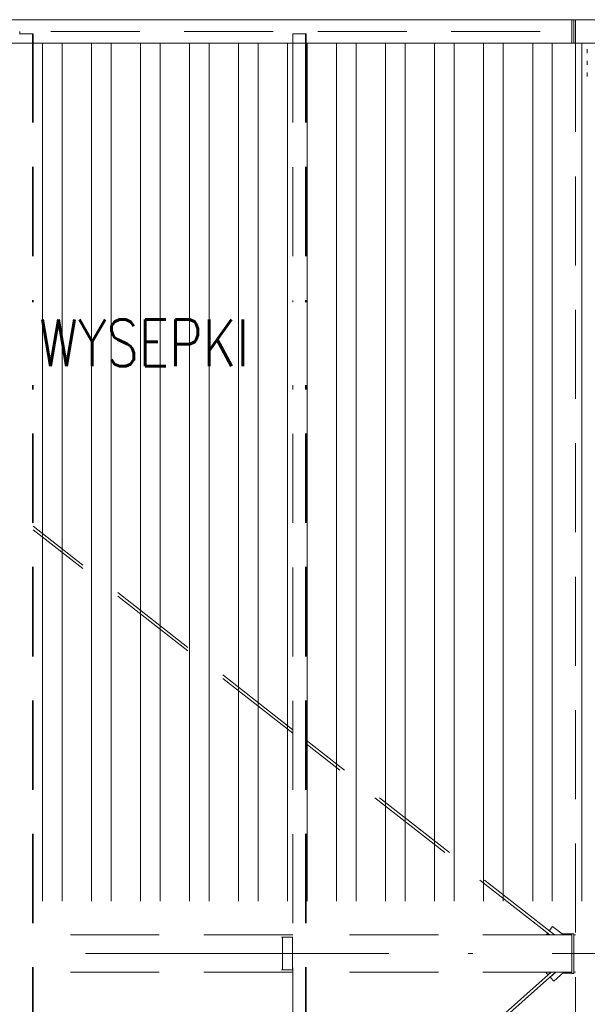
# Model space of a CAD drawing. Extents: x 256490 to 7565828, y -103950 to 5881792.
# Tile 6 of 99: x 273021 to 275452, y -93160 to -88943. Entities that reach past the tile are written whole.
import ezdxf

# ---------------------------------------------------------------- set-up
doc = ezdxf.new("R2010")
doc.units = 0
doc.header["$MEASUREMENT"] = 0
doc.set_wipeout_variables(frame=1)
doc.linetypes.add('DASHDOT', pattern=[20, 13, -3.4, 0.2, -3.4])
doc.linetypes.add('DASHED', pattern=[19.05, 12.7, -6.35])
for name, color, linetype, lineweight in [('BK_Beton', 140, 'Continuous', 15), ('BK_Kreskowanie', 215, 'Continuous', 5), ('BK_Opisy', 31, 'Continuous', 20), ('linii', 7, 'Continuous', 15), ('OSIE', 7, 'Continuous', 5)]:
    doc.layers.add(name, color=color, linetype=linetype, lineweight=lineweight)
doc.layers.add('tlo', color=7, linetype='Continuous', lineweight=9, true_color=0xb2b2b2)
doc.styles.add('styl1', font='simplex.shx', dxfattribs={"oblique": 5})

# ---------------------------------------------------------------- blocks, each defined once
blk = doc.blocks.new('FGDFGDGDFG')
at = {"layer": 'tlo', "linetype": 'DASHED', "ltscale": 30}
for p, q in [((232935.2, -119076.6), (241453.2, -119076.6)), ((241453.2, -119076.6), (241469.2, -119076.6)), ((241453.2, -119076.6), (241453.2, -119176.6)), ((241453.2, -119076.6), (241453.2, -119176.6)), ((241461.2, -119076.6), (241453.2, -119076.6)), ((241453.2, -119081.1), (241453.2, -119122.1)), ((241461.2, -119176.6), (241461.2, -119076.6)), ((241461.2, -119076.6), (241461.2, -119176.6)), ((241469.2, -119076.6), (241469.2, -119176.6)), ((241469.3, -119076.6), (241469.2, -119076.6)), ((241469.5, -119076.6), (241469.3, -119076.6)), ((241469.7, -119076.6), (241469.5, -119076.6)), ((241470.1, -119076.6), (241469.7, -119076.6)), ((241470.6, -119076.6), (241470.1, -119076.6)), ((241471.1, -119076.6), (241470.6, -119076.6)), ((241471.7, -119076.6), (241471.1, -119076.6)), ((241472.3, -119076.6), (241471.7, -119076.6)), ((241473.7, -119076.6), (241473, -119076.6)), ((241473.7, -119076.6), (241519.2, -119076.6)), ((232935.2, -119126.6), (241453.2, -119126.6)), ((239142.9, -119136.6), (239087.9, -119136.6)), ((239088.2, -119136.6), (239088.2, -119126.6)), ((239142.9, -127516.6), (239142.9, -119136.6)), ((239142.9, -119136.6), (239142.9, -119136.6)), ((239142.9, -119136.6), (239142.9, -119136.6)), ((239143.5, -119136.6), (239142.9, -119136.6)), ((239142.9, -119136.6), (239142.9, -127516.6)), ((239144, -119136.6), (239143.5, -119136.6)), ((239144.4, -119136.6), (239144, -119136.6)), ((239144.7, -119136.6), (239144.4, -119136.6)), ((239145, -119136.6), (239144.7, -119136.6)), ((239145.1, -119136.6), (239145, -119136.6)), ((239145.2, -119136.6), (239145.1, -119136.6)), ((239145.2, -127516.6), (239145.2, -119136.6)), ((239145.3, -119136.6), (239145.2, -119136.6)), ((239145.3, -119136.6), (239145.2, -119136.6)), ((239145.3, -119136.6), (239145.3, -127516.6)), ((240257.6, -119136.6), (240257.6, -127516.6)), ((240312.6, -119136.6), (240257.6, -119136.6)), ((240312.6, -127516.6), (240312.6, -119136.6)), ((240312.7, -119136.6), (240312.6, -119136.6)), ((240312.7, -119136.6), (240312.6, -119136.6)), ((240312.6, -119136.6), (240312.6, -127516.6)), ((240313.2, -119136.6), (240312.7, -119136.6)), ((240313.7, -119136.6), (240313.2, -119136.6)), ((240314.1, -119136.6), (240313.7, -119136.6)), ((240314.5, -119136.6), (240314.1, -119136.6)), ((240314.7, -119136.6), (240314.5, -119136.6)), ((240314.9, -119136.6), (240314.7, -119136.6)), ((240315, -119136.6), (240314.9, -119136.6)), ((240315, -127516.6), (240315, -119136.6)), ((240315, -119136.6), (240315, -119136.6)), ((240315, -119136.6), (240315, -119136.6)), ((240315, -119136.6), (240315, -127516.6)), ((241453.2, -119176.6), (241469.2, -119176.6)), ((241461.2, -119176.6), (241453.2, -119176.6)), ((241469.2, -119176.6), (241469.2, -127476.6)), ((241519.4, -119220.6), (241519.4, -119202.6)), ((241519.4, -119220.2), (241519.4, -119220.6)), ((241519.4, -119270.6), (241519.4, -119252.6)), ((241519.4, -119270.2), (241519.4, -119270.6)), ((241519.4, -119320.6), (241519.4, -119302.6)), ((241519.4, -119320.2), (241519.4, -119320.6)), ((240257.6, -122117.9), (239145.3, -121246)), ((240257.6, -122133.1), (239145.3, -121261.2)), ((241378.6, -122996.6), (240315, -122162.9)), ((241359.2, -122996.6), (240315, -122178.1)), ((241356.7, -122978.9), (241370.7, -122960.7)), ((241370.7, -122960.7), (241417.4, -122996.6)), ((240257.6, -122996.6), (239145.3, -122996.6)), ((240210.1, -123006.6), (240210, -123006.6)), ((240210.3, -123006.6), (240210.1, -123006.6)), ((240210.6, -123006.6), (240210.3, -123006.6)), ((240211, -123006.6), (240210.6, -123006.6)), ((240211.4, -123006.6), (240211, -123006.6)), ((240211.8, -123006.6), (240211.4, -123006.6)), ((240212.3, -123006.6), (240211.8, -123006.6)), ((240213.4, -123146.6), (240213.4, -123006.6)), ((240213.4, -123006.6), (240250.1, -123006.6)), ((240251, -123006.6), (240250.1, -123006.6)), ((240251.8, -123006.6), (240251, -123006.6)), ((240252.5, -123006.6), (240251.8, -123006.6)), ((240252.6, -123006.6), (240252.5, -123006.6)), ((240252.8, -123006.6), (240252.6, -123006.6)), ((240253, -123006.6), (240252.8, -123006.6)), ((240253.2, -123006.6), (240253, -123006.6)), ((240253.6, -123006.6), (240253.2, -123006.6)), ((240254, -123006.6), (240253.6, -123006.6)), ((240254.5, -123006.6), (240254, -123006.6)), ((240255, -123006.6), (240254.5, -123006.6)), ((240256, -123006.6), (240257.6, -123006.6)), ((240256, -123146.6), (240256, -123006.6)), ((241453.2, -122996.6), (240315, -122996.6)), ((241343.1, -122996.6), (241348.2, -122990)), ((241348.2, -122990), (241356.7, -122996.6)), ((241356.7, -122978.9), (241379.7, -122996.6)), ((241453.1, -122992.3), (241411.8, -122992.3)), ((241453.1, -122992.3), (241453.1, -122996.6)), ((241453.2, -122991.6), (241453.2, -123161.6)), ((241461.2, -122991.6), (241453.2, -122991.6)), ((241461.2, -122991.6), (241461.2, -122996.6)), ((241469.2, -122996.6), (241461.2, -122996.6)), ((241461.2, -122996.6), (241461.2, -123156.6)), ((240210, -123076.6), (240208, -123076.6)), ((240210.1, -123146.6), (240210, -123146.6)), ((240210.3, -123146.6), (240210.1, -123146.6)), ((240210.6, -123146.6), (240210.3, -123146.6)), ((240211, -123146.6), (240210.6, -123146.6)), ((240211.4, -123146.6), (240211, -123146.6)), ((240211.8, -123146.6), (240211.4, -123146.6)), ((240212.3, -123146.6), (240211.8, -123146.6)), ((240213.4, -123146.6), (240212.9, -123146.6)), ((240213.4, -123146.6), (240212.9, -123146.6)), ((240213.4, -123146.6), (240250.1, -123146.6)), ((240251, -123146.6), (240250.1, -123146.6)), ((240251.8, -123146.6), (240251, -123146.6)), ((240252.5, -123146.6), (240251.8, -123146.6)), ((240252.6, -123146.6), (240252.5, -123146.6)), ((240252.8, -123146.6), (240252.6, -123146.6)), ((240253, -123146.6), (240252.8, -123146.6)), ((240253.2, -123146.6), (240253, -123146.6)), ((240253.6, -123146.6), (240253.2, -123146.6)), ((240254, -123146.6), (240253.6, -123146.6)), ((240254.5, -123146.6), (240254, -123146.6)), ((240255, -123146.6), (240254.5, -123146.6)), ((240256, -123146.6), (240255.5, -123146.6)), ((240256, -123146.6), (240255.5, -123146.6)), ((240257.6, -123146.6), (240256, -123146.6)), ((240257.6, -123156.6), (239145.3, -123156.6)), ((241453.2, -123156.6), (240315, -123156.6)), ((241382.5, -123156.6), (240315, -124102.5)), ((241364.4, -123156.6), (240315, -124086.4)), ((241341.4, -123156.6), (241350.9, -123167.3)), ((241350.9, -123167.3), (241362.9, -123156.6)), ((241384, -123156.6), (241360.1, -123177.7)), ((241360.1, -123177.7), (241375.4, -123194.9)), ((241418.7, -123156.6), (241375.4, -123194.9)), ((241453.1, -123160.8), (241413.9, -123160.8)), ((241453.1, -123156.6), (241453.1, -123160.8)), ((241461.2, -123161.6), (241453.2, -123161.6)), ((241461.2, -123156.6), (241461.2, -123161.6)), ((241469.2, -123156.6), (241461.2, -123156.6))]:
    blk.add_line(p, q, dxfattribs=at)
blk = doc.blocks.new('FDSFSDFF')
at = {"layer": 'OSIE', "linetype": 'DASHDOT', "ltscale": 100}
for p, q in [((265302, -73481.6), (296302, -73481.6)), ((265302, -77481.6), (296302, -77481.6))]:
    blk.add_line(p, q, dxfattribs=at)
blk = doc.blocks.new('dfgfgdg')
at = {"layer": 'BK_Kreskowanie'}
for p, q in [((273118, -93581.6), (273118, -97256.6)), ((273202, -93581.6), (273202, -97256.6)), ((273328, -93581.6), (273328, -97256.6)), ((273412, -93581.6), (273412, -97256.6)), ((273538, -93581.6), (273538, -97256.6)), ((273622, -93581.6), (273622, -97256.6)), ((273748, -93581.6), (273748, -97256.6)), ((273832, -93581.6), (273832, -97256.6)), ((273958, -93581.6), (273958, -97256.6)), ((274042, -93581.6), (274042, -97256.6)), ((274168, -93581.6), (274168, -97256.6)), ((274252, -93581.6), (274252, -97256.6)), ((274378, -93581.6), (274378, -97256.6)), ((274462, -93581.6), (274462, -97256.6)), ((274588, -93581.6), (274588, -97256.6)), ((274672, -93581.6), (274672, -97256.6)), ((274672, -93581.6), (274672, -97256.6)), ((274798, -93581.6), (274798, -97256.6)), ((274798, -93581.6), (274798, -97256.6)), ((274882, -93581.6), (274882, -97256.6)), ((274882, -93581.6), (274882, -97256.6)), ((275008, -93581.6), (275008, -97256.6)), ((275008, -93581.6), (275008, -97256.6)), ((275092, -93581.6), (275092, -97256.6)), ((275092, -93581.6), (275092, -97256.6)), ((275218, -93581.6), (275218, -97256.6)), ((275218, -93581.6), (275218, -97256.6)), ((275302, -93581.6), (275302, -97256.6)), ((275302, -93581.6), (275302, -97256.6)), ((275428, -93581.6), (275428, -97256.6)), ((275428, -93581.6), (275428, -97256.6))]:
    blk.add_line(p, q, dxfattribs=at)

msp = doc.modelspace()

# ---------------------------------------------------------------- linework, layer by layer
at = {"layer": 'BK_Beton', "ltscale": 10}
for p, q in [((266802, -88942.6), (275452, -88942.6)), ((266902, -89042.6), (275552, -89042.6))]:
    msp.add_line(p, q, dxfattribs=at)

# ---------------------------------------------------------------- block references
at = {"layer": 'linii'}
for name, p in [('FDSFSDFF', (0, -15461)), ('FGDFGDGDFG', (33932.6, 30134))]:
    msp.add_blockref(name, p, dxfattribs=at)

# ---------------------------------------------------------------- next in the draw order: wipeouts: each hides what was drawn before it
msp.add_wipeout([(272262.8, -90152.6), (272262.8, -90507.9), (274277.3, -90507.9), (274277.3, -90152.6)]).translate(0, 0, 0)

# ---------------------------------------------------------------- next in the draw order: block references
msp.add_blockref('dfgfgdg', (0, 4539), dxfattribs=at)

# ---------------------------------------------------------------- next in the draw order: texts
at = {"layer": 'BK_Opisy', "style": 'styl1', "width": 0.8}
msp.add_text('OBRYS WYSEPKI', height=200, dxfattribs=at).set_placement((272296, -90427))

doc.saveas('drawing.dxf')
